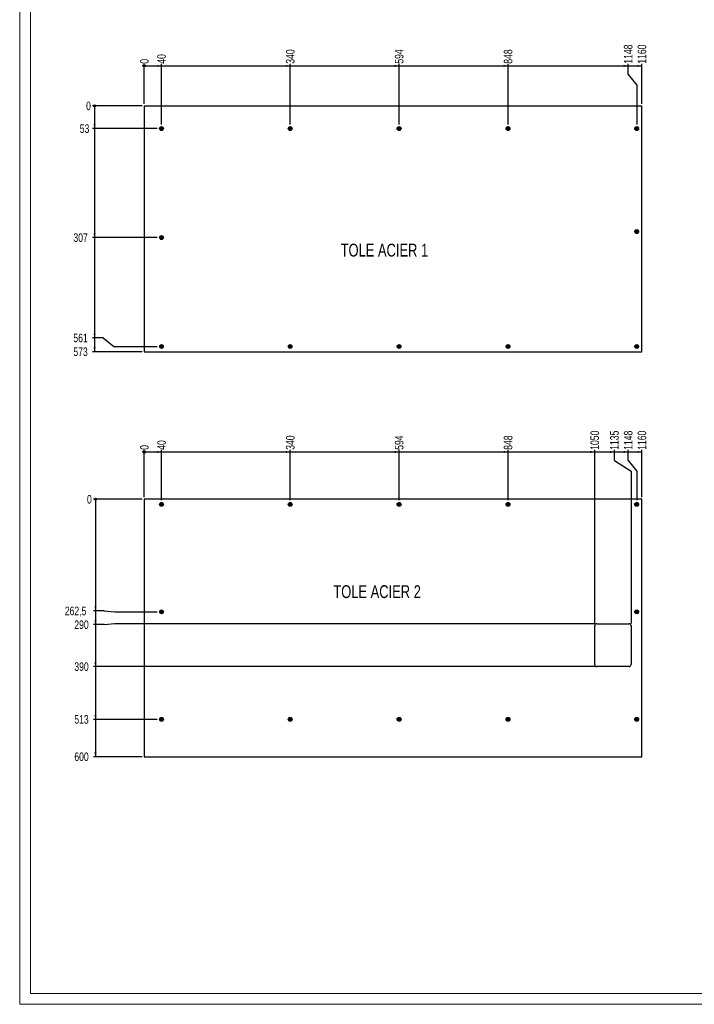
# Model space of a CAD drawing. Header units: millimetres. Extents: x 0 to 1189, y 0 to 841.
# Tile 1 of 9: x 0 to 315, y 0 to 459. Entities that reach past the tile are written whole.
import ezdxf

# ---------------------------------------------------------------- set-up
doc = ezdxf.new("R2010")
doc.units = ezdxf.units.MM
doc.linetypes.add('CENTERX2', pattern=[20.32, 12.7, -2.54, 2.54, -2.54])
for name, color, linetype in [('COTES', 1, 'Continuous'), ('NOTES', 6, 'Continuous'), ('TRAIT-MIXTES', 3, 'CENTERX2')]:
    doc.layers.add(name, color=color, linetype=linetype)
doc.layers.add('TRAIT-FORT', color=4, linetype='Continuous', lineweight=25)
doc.styles.add('SLDTEXTSTYLE0', font='TXT', dxfattribs={"width": 0.75})
doc.dimstyles.new('SLDDIMSTYLE0', dxfattribs={"dimtxt": 4, "dimasz": 0.333333, "dimexe": 0, "dimexo": 0.0625, "dimgap": 1, "dimtad": 0, "dimtih": 1, "dimtoh": 1, "dimdec": 0, "dimlfac": 5, "dimrnd": 1e-09, "dimdsep": 46, "dimtxsty": 'SLDTEXTSTYLE0', "dimblk1": 'ORIGIN', "dimblk2": 'ORIGIN', "dimsah": 1, "dimcen": 0.09, "dimadec": 0, "dimazin": 2, "dimtfac": 1, "dimtdec": 0, "dimtofl": 0, "dimtmove": 0, "dimatfit": 3, "dimldrblk": 'ORIGIN', "dimfxl": 1, "dimfrac": 2, "dimtolj": 1, "dimtzin": 12, "dimarcsym": 0})
doc.dimstyles.new('SLDDIMSTYLE1', dxfattribs={"dimtxt": 4, "dimasz": 2, "dimexe": 0, "dimexo": 0.0625, "dimgap": 1, "dimtad": 0, "dimtih": 1, "dimtoh": 1, "dimdec": 1, "dimlfac": 5, "dimrnd": 1e-09, "dimzin": 12, "dimdsep": 46, "dimtxsty": 'SLDTEXTSTYLE0', "dimsah": 1, "dimcen": 0.09, "dimadec": 0, "dimazin": 3, "dimtfac": 1, "dimtdec": 1, "dimtofl": 0, "dimtmove": 0, "dimatfit": 3, "dimfxl": 1, "dimfrac": 2, "dimtolj": 1, "dimtzin": 12, "dimarcsym": 0})

# ---------------------------------------------------------------- blocks, each defined once
blk = doc.blocks.new('_Origin')
at = {"color": 0, "linetype": 'ByBlock', "lineweight": -2}
blk.add_line((0, 0), (-1, 0), dxfattribs=at)
blk.add_circle((0, 0), 0.5, dxfattribs=at)
blk = doc.blocks.new('_D_56')
at = {"layer": 'COTES', "color": 1, "transparency": 16777216}
blk.add_line((58.12, 419.82), (58.12, 438.46), dxfattribs=at)
blk.add_blockref('_Origin', (58.12, 437.46), dxfattribs=at)
at = {"layer": 'COTES', "color": 1, "transparency": 16777216, "insert": (56.14, 438.46), "char_height": 4, "attachment_point": 1, "rotation": 90, "style": 'SLDTEXTSTYLE0'}
blk.add_mtext('0', dxfattribs=at)
blk = doc.blocks.new('_D_57')
at = {"layer": 'COTES', "color": 1, "transparency": 16777216}
for p, q in [((58.12, 437.46), (66.12, 437.46)), ((66.12, 410.2), (66.12, 438.46))]:
    blk.add_line(p, q, dxfattribs=at)
blk.add_solid([(66.12, 437.46), (64.12, 437.96), (64.12, 436.96)], dxfattribs=at)
at = {"layer": 'COTES', "color": 1, "transparency": 16777216, "insert": (64.14, 438.46), "char_height": 4, "attachment_point": 1, "rotation": 90, "style": 'SLDTEXTSTYLE0'}
blk.add_mtext('40', dxfattribs=at)
blk = doc.blocks.new('_D_58')
at = {"layer": 'COTES', "color": 1, "transparency": 16777216}
for p, q in [((66.12, 437.46), (126.12, 437.46)), ((126.12, 410.2), (126.12, 438.46))]:
    blk.add_line(p, q, dxfattribs=at)
blk.add_solid([(126.12, 437.46), (124.12, 437.96), (124.12, 436.96)], dxfattribs=at)
at = {"layer": 'COTES', "color": 1, "transparency": 16777216, "insert": (124.14, 438.46), "char_height": 4, "attachment_point": 1, "rotation": 90, "style": 'SLDTEXTSTYLE0'}
blk.add_mtext('340', dxfattribs=at)
blk = doc.blocks.new('_D_59')
at = {"layer": 'COTES', "color": 1, "transparency": 16777216}
for p, q in [((126.12, 437.46), (176.92, 437.46)), ((176.92, 410.2), (176.92, 438.46))]:
    blk.add_line(p, q, dxfattribs=at)
blk.add_solid([(176.92, 437.46), (174.92, 437.96), (174.92, 436.96)], dxfattribs=at)
at = {"layer": 'COTES', "color": 1, "transparency": 16777216, "insert": (174.94, 438.46), "char_height": 4, "attachment_point": 1, "rotation": 90, "style": 'SLDTEXTSTYLE0'}
blk.add_mtext('594', dxfattribs=at)
blk = doc.blocks.new('_D_60')
at = {"layer": 'COTES', "color": 1, "transparency": 16777216}
for p, q in [((176.92, 437.46), (227.72, 437.46)), ((227.72, 410.2), (227.72, 438.46))]:
    blk.add_line(p, q, dxfattribs=at)
blk.add_solid([(227.72, 437.46), (225.72, 437.96), (225.72, 436.96)], dxfattribs=at)
at = {"layer": 'COTES', "color": 1, "transparency": 16777216, "insert": (225.74, 438.46), "char_height": 4, "attachment_point": 1, "rotation": 90, "style": 'SLDTEXTSTYLE0'}
blk.add_mtext('848', dxfattribs=at)
blk = doc.blocks.new('_D_61')
at = {"layer": 'COTES', "color": 1, "transparency": 16777216}
for p, q in [((227.72, 437.46), (283.7, 437.46)), ((283.7, 433.46), (283.7, 438.46)), ((283.7, 433.46), (287.72, 428.46)), ((287.72, 428.46), (287.72, 410.2))]:
    blk.add_line(p, q, dxfattribs=at)
blk.add_solid([(283.7, 437.46), (281.7, 437.96), (281.7, 436.96)], dxfattribs=at)
at = {"layer": 'COTES', "color": 1, "transparency": 16777216, "insert": (281.72, 438.46), "char_height": 4, "attachment_point": 1, "rotation": 90, "style": 'SLDTEXTSTYLE0'}
blk.add_mtext('1148', dxfattribs=at)
blk = doc.blocks.new('_D_62')
at = {"layer": 'COTES', "color": 1, "transparency": 16777216}
for p, q in [((283.7, 437.46), (290.12, 437.46)), ((290.12, 419.82), (290.12, 438.46))]:
    blk.add_line(p, q, dxfattribs=at)
blk.add_solid([(290.12, 437.46), (288.12, 437.96), (288.12, 436.96)], dxfattribs=at)
at = {"layer": 'COTES', "color": 1, "transparency": 16777216, "insert": (288.14, 438.46), "char_height": 4, "attachment_point": 1, "rotation": 90, "style": 'SLDTEXTSTYLE0'}
blk.add_mtext('1160', dxfattribs=at)
blk = doc.blocks.new('_D_63')
at = {"layer": 'COTES', "color": 1, "transparency": 16777216}
blk.add_line((57.12, 418.82), (33.92, 418.82), dxfattribs=at)
blk.add_blockref('_Origin', (34.92, 418.82), dxfattribs=at)
at = {"layer": 'COTES', "color": 1, "transparency": 16777216, "insert": (30.97, 420.8), "char_height": 4, "attachment_point": 1, "style": 'SLDTEXTSTYLE0'}
blk.add_mtext('0', dxfattribs=at)
blk = doc.blocks.new('_D_64')
at = {"layer": 'COTES', "color": 1, "transparency": 16777216}
for p, q in [((34.92, 418.82), (34.92, 408.22)), ((64.14, 408.22), (33.92, 408.22))]:
    blk.add_line(p, q, dxfattribs=at)
blk.add_solid([(34.92, 408.22), (35.42, 410.22), (34.42, 410.22)], dxfattribs=at)
at = {"layer": 'COTES', "color": 1, "transparency": 16777216, "insert": (28.01, 410.2), "char_height": 4, "attachment_point": 1, "style": 'SLDTEXTSTYLE0'}
blk.add_mtext('53', dxfattribs=at)
blk = doc.blocks.new('_D_65')
at = {"layer": 'COTES', "color": 1, "transparency": 16777216}
for p, q in [((34.92, 408.22), (34.92, 357.42)), ((64.14, 357.42), (33.92, 357.42))]:
    blk.add_line(p, q, dxfattribs=at)
blk.add_solid([(34.92, 357.42), (35.42, 359.42), (34.42, 359.42)], dxfattribs=at)
at = {"layer": 'COTES', "color": 1, "transparency": 16777216, "insert": (25.05, 359.4), "char_height": 4, "attachment_point": 1, "style": 'SLDTEXTSTYLE0'}
blk.add_mtext('307', dxfattribs=at)
blk = doc.blocks.new('_D_66')
at = {"layer": 'COTES', "color": 1, "transparency": 16777216}
for p, q in [((34.92, 357.42), (34.92, 310.63)), ((38.92, 310.63), (33.92, 310.63)), ((38.92, 310.63), (43.92, 306.62)), ((43.92, 306.62), (64.14, 306.62))]:
    blk.add_line(p, q, dxfattribs=at)
blk.add_solid([(34.92, 310.63), (35.42, 312.63), (34.42, 312.63)], dxfattribs=at)
at = {"layer": 'COTES', "color": 1, "transparency": 16777216, "insert": (25.05, 312.62), "char_height": 4, "attachment_point": 1, "style": 'SLDTEXTSTYLE0'}
blk.add_mtext('561', dxfattribs=at)
blk = doc.blocks.new('_D_67')
at = {"layer": 'COTES', "color": 1, "transparency": 16777216}
for p, q in [((34.92, 310.63), (34.92, 304.22)), ((57.12, 304.22), (33.92, 304.22))]:
    blk.add_line(p, q, dxfattribs=at)
blk.add_solid([(34.92, 304.22), (35.42, 306.22), (34.42, 306.22)], dxfattribs=at)
at = {"layer": 'COTES', "color": 1, "transparency": 16777216, "insert": (25.05, 306.2), "char_height": 4, "attachment_point": 1, "style": 'SLDTEXTSTYLE0'}
blk.add_mtext('573', dxfattribs=at)
blk = doc.blocks.new('SW_CENTERMARKSYMBOL_80')
at = {"layer": 'TRAIT-MIXTES', "color": 0}
for p, q in [((-0.5, 0), (-0.98, 0)), ((0, 0), (-0.5, 0)), ((0, 0.5), (0, 0.98)), ((0, 0), (0, 0.5)), ((0, 0), (0, -0.5)), ((0, 0), (0.5, 0)), ((0.5, 0), (0.98, 0)), ((0, -0.5), (0, -0.98))]:
    blk.add_line(p, q, dxfattribs=at)
blk = doc.blocks.new('SW_CENTERMARKSYMBOL_81')
at = {"layer": 'TRAIT-MIXTES', "color": 0}
for p, q in [((-0.5, 0), (-0.98, 0)), ((0, 0), (-0.5, 0)), ((0, 0.5), (0, 0.98)), ((0, 0), (0, 0.5)), ((0, 0), (0, -0.5)), ((0, 0), (0.5, 0)), ((0.5, 0), (0.98, 0)), ((0, -0.5), (0, -0.98))]:
    blk.add_line(p, q, dxfattribs=at)
blk = doc.blocks.new('SW_CENTERMARKSYMBOL_82')
at = {"layer": 'TRAIT-MIXTES', "color": 0}
for p, q in [((-0.5, 0), (-0.98, 0)), ((0, 0), (-0.5, 0)), ((0, 0.5), (0, 0.98)), ((0, 0), (0, 0.5)), ((0, 0), (0, -0.5)), ((0, 0), (0.5, 0)), ((0.5, 0), (0.98, 0)), ((0, -0.5), (0, -0.98))]:
    blk.add_line(p, q, dxfattribs=at)
blk = doc.blocks.new('SW_CENTERMARKSYMBOL_83')
at = {"layer": 'TRAIT-MIXTES', "color": 0}
for p, q in [((-0.5, 0), (-0.98, 0)), ((0, 0), (-0.5, 0)), ((0, 0.5), (0, 0.98)), ((0, 0), (0, 0.5)), ((0, 0), (0, -0.5)), ((0, 0), (0.5, 0)), ((0.5, 0), (0.98, 0)), ((0, -0.5), (0, -0.98))]:
    blk.add_line(p, q, dxfattribs=at)
blk = doc.blocks.new('SW_CENTERMARKSYMBOL_84')
at = {"layer": 'TRAIT-MIXTES', "color": 0}
for p, q in [((-0.5, 0), (-0.98, 0)), ((0, 0), (-0.5, 0)), ((0, 0.5), (0, 0.98)), ((0, 0), (0, 0.5)), ((0, 0), (0, -0.5)), ((0, 0), (0.5, 0)), ((0.5, 0), (0.98, 0)), ((0, -0.5), (0, -0.98))]:
    blk.add_line(p, q, dxfattribs=at)
blk = doc.blocks.new('SW_CENTERMARKSYMBOL_85')
at = {"layer": 'TRAIT-MIXTES', "color": 0}
for p, q in [((-0.5, 0), (-0.98, 0)), ((0, 0), (-0.5, 0)), ((0, 0.5), (0, 0.98)), ((0, 0), (0, 0.5)), ((0, 0), (0, -0.5)), ((0, 0), (0.5, 0)), ((0.5, 0), (0.98, 0)), ((0, -0.5), (0, -0.98))]:
    blk.add_line(p, q, dxfattribs=at)
blk = doc.blocks.new('SW_CENTERMARKSYMBOL_86')
at = {"layer": 'TRAIT-MIXTES', "color": 0}
for p, q in [((-0.5, 0), (-0.98, 0)), ((0, 0), (-0.5, 0)), ((0, 0.5), (0, 0.98)), ((0, 0), (0, 0.5)), ((0, 0), (0, -0.5)), ((0, 0), (0.5, 0)), ((0.5, 0), (0.98, 0)), ((0, -0.5), (0, -0.98))]:
    blk.add_line(p, q, dxfattribs=at)
blk = doc.blocks.new('SW_CENTERMARKSYMBOL_87')
at = {"layer": 'TRAIT-MIXTES', "color": 0}
for p, q in [((-0.5, 0), (-0.98, 0)), ((0, 0), (-0.5, 0)), ((0, 0.5), (0, 0.98)), ((0, 0), (0, 0.5)), ((0, 0), (0, -0.5)), ((0, 0), (0.5, 0)), ((0.5, 0), (0.98, 0)), ((0, -0.5), (0, -0.98))]:
    blk.add_line(p, q, dxfattribs=at)
blk = doc.blocks.new('SW_CENTERMARKSYMBOL_88')
at = {"layer": 'TRAIT-MIXTES', "color": 0}
for p, q in [((-0.5, 0), (-0.98, 0)), ((0, 0), (-0.5, 0)), ((0, 0.5), (0, 0.98)), ((0, 0), (0, 0.5)), ((0, 0), (0, -0.5)), ((0, 0), (0.5, 0)), ((0.5, 0), (0.98, 0)), ((0, -0.5), (0, -0.98))]:
    blk.add_line(p, q, dxfattribs=at)
blk = doc.blocks.new('SW_CENTERMARKSYMBOL_89')
at = {"layer": 'TRAIT-MIXTES', "color": 0}
for p, q in [((-0.5, 0), (-0.98, 0)), ((0, 0), (-0.5, 0)), ((0, 0.5), (0, 0.98)), ((0, 0), (0, 0.5)), ((0, 0), (0, -0.5)), ((0, 0), (0.5, 0)), ((0.5, 0), (0.98, 0)), ((0, -0.5), (0, -0.98))]:
    blk.add_line(p, q, dxfattribs=at)
blk = doc.blocks.new('SW_CENTERMARKSYMBOL_90')
at = {"layer": 'TRAIT-MIXTES', "color": 0}
for p, q in [((-0.5, 0), (-0.98, 0)), ((0, 0), (-0.5, 0)), ((0, 0.5), (0, 0.98)), ((0, 0), (0, 0.5)), ((0, 0), (0, -0.5)), ((0, 0), (0.5, 0)), ((0.5, 0), (0.98, 0)), ((0, -0.5), (0, -0.98))]:
    blk.add_line(p, q, dxfattribs=at)
blk = doc.blocks.new('SW_CENTERMARKSYMBOL_91')
at = {"layer": 'TRAIT-MIXTES', "color": 0}
for p, q in [((-0.5, 0), (-0.98, 0)), ((0, 0), (-0.5, 0)), ((0, 0.5), (0, 0.98)), ((0, 0), (0, 0.5)), ((0, 0), (0, -0.5)), ((0, 0), (0.5, 0)), ((0.5, 0), (0.98, 0)), ((0, -0.5), (0, -0.98))]:
    blk.add_line(p, q, dxfattribs=at)
blk = doc.blocks.new('_D_68')
at = {"layer": 'COTES', "color": 1, "transparency": 16777216}
blk.add_line((58.12, 236.45), (58.12, 258.49), dxfattribs=at)
blk.add_blockref('_Origin', (58.12, 257.49), dxfattribs=at)
at = {"layer": 'COTES', "color": 1, "transparency": 16777216, "insert": (56.14, 258.49), "char_height": 4, "attachment_point": 1, "rotation": 90, "style": 'SLDTEXTSTYLE0'}
blk.add_mtext('0', dxfattribs=at)
blk = doc.blocks.new('_D_69')
at = {"layer": 'COTES', "color": 1, "transparency": 16777216}
for p, q in [((58.12, 257.49), (66.12, 257.49)), ((66.12, 235.03), (66.12, 258.49))]:
    blk.add_line(p, q, dxfattribs=at)
blk.add_solid([(66.12, 257.49), (64.12, 257.99), (64.12, 256.99)], dxfattribs=at)
at = {"layer": 'COTES', "color": 1, "transparency": 16777216, "insert": (64.14, 258.49), "char_height": 4, "attachment_point": 1, "rotation": 90, "style": 'SLDTEXTSTYLE0'}
blk.add_mtext('40', dxfattribs=at)
blk = doc.blocks.new('_D_70')
at = {"layer": 'COTES', "color": 1, "transparency": 16777216}
for p, q in [((66.12, 257.49), (126.12, 257.49)), ((126.12, 235.03), (126.12, 258.49))]:
    blk.add_line(p, q, dxfattribs=at)
blk.add_solid([(126.12, 257.49), (124.12, 257.99), (124.12, 256.99)], dxfattribs=at)
at = {"layer": 'COTES', "color": 1, "transparency": 16777216, "insert": (124.14, 258.49), "char_height": 4, "attachment_point": 1, "rotation": 90, "style": 'SLDTEXTSTYLE0'}
blk.add_mtext('340', dxfattribs=at)
blk = doc.blocks.new('_D_71')
at = {"layer": 'COTES', "color": 1, "transparency": 16777216}
for p, q in [((126.12, 257.49), (176.92, 257.49)), ((176.92, 235.03), (176.92, 258.49))]:
    blk.add_line(p, q, dxfattribs=at)
blk.add_solid([(176.92, 257.49), (174.92, 257.99), (174.92, 256.99)], dxfattribs=at)
at = {"layer": 'COTES', "color": 1, "transparency": 16777216, "insert": (174.94, 258.49), "char_height": 4, "attachment_point": 1, "rotation": 90, "style": 'SLDTEXTSTYLE0'}
blk.add_mtext('594', dxfattribs=at)
blk = doc.blocks.new('_D_72')
at = {"layer": 'COTES', "color": 1, "transparency": 16777216}
for p, q in [((176.92, 257.49), (227.72, 257.49)), ((227.72, 235.03), (227.72, 258.49))]:
    blk.add_line(p, q, dxfattribs=at)
blk.add_solid([(227.72, 257.49), (225.72, 257.99), (225.72, 256.99)], dxfattribs=at)
at = {"layer": 'COTES', "color": 1, "transparency": 16777216, "insert": (225.74, 258.49), "char_height": 4, "attachment_point": 1, "rotation": 90, "style": 'SLDTEXTSTYLE0'}
blk.add_mtext('848', dxfattribs=at)
blk = doc.blocks.new('_D_73')
at = {"layer": 'COTES', "color": 1, "transparency": 16777216}
for p, q in [((227.72, 257.49), (268.12, 257.49)), ((268.12, 177.45), (268.12, 258.49))]:
    blk.add_line(p, q, dxfattribs=at)
blk.add_solid([(268.12, 257.49), (266.12, 257.99), (266.12, 256.99)], dxfattribs=at)
at = {"layer": 'COTES', "color": 1, "transparency": 16777216, "insert": (266.14, 258.49), "char_height": 4, "attachment_point": 1, "rotation": 90, "style": 'SLDTEXTSTYLE0'}
blk.add_mtext('1050', dxfattribs=at)
blk = doc.blocks.new('_D_74')
at = {"layer": 'COTES', "color": 1, "transparency": 16777216}
for p, q in [((268.12, 257.49), (277.29, 257.49)), ((277.29, 253.49), (277.29, 258.49)), ((277.29, 253.49), (285.12, 248.49)), ((285.12, 248.49), (285.12, 177.45))]:
    blk.add_line(p, q, dxfattribs=at)
blk.add_solid([(277.29, 257.49), (275.29, 257.99), (275.29, 256.99)], dxfattribs=at)
at = {"layer": 'COTES', "color": 1, "transparency": 16777216, "insert": (275.31, 258.49), "char_height": 4, "attachment_point": 1, "rotation": 90, "style": 'SLDTEXTSTYLE0'}
blk.add_mtext('1135', dxfattribs=at)
blk = doc.blocks.new('_D_75')
at = {"layer": 'COTES', "color": 1, "transparency": 16777216}
for p, q in [((277.29, 257.49), (283.7, 257.49)), ((283.7, 253.49), (283.7, 258.49)), ((283.7, 253.49), (287.72, 248.49)), ((287.72, 248.49), (287.72, 235.03))]:
    blk.add_line(p, q, dxfattribs=at)
blk.add_solid([(283.7, 257.49), (281.7, 257.99), (281.7, 256.99)], dxfattribs=at)
at = {"layer": 'COTES', "color": 1, "transparency": 16777216, "insert": (281.72, 258.49), "char_height": 4, "attachment_point": 1, "rotation": 90, "style": 'SLDTEXTSTYLE0'}
blk.add_mtext('1148', dxfattribs=at)
blk = doc.blocks.new('_D_76')
at = {"layer": 'COTES', "color": 1, "transparency": 16777216}
for p, q in [((283.7, 257.49), (290.12, 257.49)), ((290.12, 236.45), (290.12, 258.49))]:
    blk.add_line(p, q, dxfattribs=at)
blk.add_solid([(290.12, 257.49), (288.12, 257.99), (288.12, 256.99)], dxfattribs=at)
at = {"layer": 'COTES', "color": 1, "transparency": 16777216, "insert": (288.14, 258.49), "char_height": 4, "attachment_point": 1, "rotation": 90, "style": 'SLDTEXTSTYLE0'}
blk.add_mtext('1160', dxfattribs=at)
blk = doc.blocks.new('_D_77')
at = {"layer": 'COTES', "color": 1, "transparency": 16777216}
blk.add_line((57.12, 235.45), (34.35, 235.45), dxfattribs=at)
blk.add_blockref('_Origin', (35.35, 235.45), dxfattribs=at)
at = {"layer": 'COTES', "color": 1, "transparency": 16777216, "insert": (31.39, 237.43), "char_height": 4, "attachment_point": 1, "style": 'SLDTEXTSTYLE0'}
blk.add_mtext('0', dxfattribs=at)
blk = doc.blocks.new('_D_78')
at = {"layer": 'COTES', "color": 1, "transparency": 16777216}
for p, q in [((35.35, 235.45), (35.35, 183.41)), ((39.35, 183.41), (34.35, 183.41)), ((39.35, 183.41), (44.35, 182.95)), ((44.35, 182.95), (64.14, 182.95))]:
    blk.add_line(p, q, dxfattribs=at)
blk.add_solid([(35.35, 183.41), (35.85, 185.41), (34.85, 185.41)], dxfattribs=at)
at = {"layer": 'COTES', "color": 1, "transparency": 16777216, "insert": (21.05, 185.39), "char_height": 4, "attachment_point": 1, "style": 'SLDTEXTSTYLE0'}
blk.add_mtext('262,5', dxfattribs=at)
blk = doc.blocks.new('_D_79')
at = {"layer": 'COTES', "color": 1, "transparency": 16777216}
for p, q in [((35.35, 183.41), (35.35, 176.99)), ((39.35, 176.99), (34.35, 176.99)), ((39.35, 176.99), (44.35, 177.45)), ((44.35, 177.45), (268.12, 177.45))]:
    blk.add_line(p, q, dxfattribs=at)
blk.add_solid([(35.35, 176.99), (35.85, 178.99), (34.85, 178.99)], dxfattribs=at)
at = {"layer": 'COTES', "color": 1, "transparency": 16777216, "insert": (25.48, 178.97), "char_height": 4, "attachment_point": 1, "style": 'SLDTEXTSTYLE0'}
blk.add_mtext('290', dxfattribs=at)
blk = doc.blocks.new('_D_80')
at = {"layer": 'COTES', "color": 1, "transparency": 16777216}
for p, q in [((35.35, 176.99), (35.35, 157.45)), ((268.12, 157.45), (34.35, 157.45))]:
    blk.add_line(p, q, dxfattribs=at)
blk.add_solid([(35.35, 157.45), (35.85, 159.45), (34.85, 159.45)], dxfattribs=at)
at = {"layer": 'COTES', "color": 1, "transparency": 16777216, "insert": (25.48, 159.43), "char_height": 4, "attachment_point": 1, "style": 'SLDTEXTSTYLE0'}
blk.add_mtext('390', dxfattribs=at)
blk = doc.blocks.new('_D_81')
at = {"layer": 'COTES', "color": 1, "transparency": 16777216}
for p, q in [((35.35, 157.45), (35.35, 132.85)), ((64.14, 132.85), (34.35, 132.85))]:
    blk.add_line(p, q, dxfattribs=at)
blk.add_solid([(35.35, 132.85), (35.85, 134.85), (34.85, 134.85)], dxfattribs=at)
at = {"layer": 'COTES', "color": 1, "transparency": 16777216, "insert": (25.48, 134.83), "char_height": 4, "attachment_point": 1, "style": 'SLDTEXTSTYLE0'}
blk.add_mtext('513', dxfattribs=at)
blk = doc.blocks.new('_D_82')
at = {"layer": 'COTES', "color": 1, "transparency": 16777216}
for p, q in [((35.35, 132.85), (35.35, 115.45)), ((57.12, 115.45), (34.35, 115.45))]:
    blk.add_line(p, q, dxfattribs=at)
blk.add_solid([(35.35, 115.45), (35.85, 117.45), (34.85, 117.45)], dxfattribs=at)
at = {"layer": 'COTES', "color": 1, "transparency": 16777216, "insert": (25.48, 117.43), "char_height": 4, "attachment_point": 1, "style": 'SLDTEXTSTYLE0'}
blk.add_mtext('600', dxfattribs=at)
blk = doc.blocks.new('SW_CENTERMARKSYMBOL_92')
at = {"layer": 'TRAIT-MIXTES', "color": 0}
for p, q in [((-0.5, 0), (-0.98, 0)), ((0, 0), (-0.5, 0)), ((0, 0.5), (0, 0.98)), ((0, 0), (0, 0.5)), ((0, 0), (0, -0.5)), ((0, 0), (0.5, 0)), ((0.5, 0), (0.98, 0)), ((0, -0.5), (0, -0.98))]:
    blk.add_line(p, q, dxfattribs=at)
blk = doc.blocks.new('SW_CENTERMARKSYMBOL_93')
at = {"layer": 'TRAIT-MIXTES', "color": 0}
for p, q in [((-0.5, 0), (-0.98, 0)), ((0, 0), (-0.5, 0)), ((0, 0.5), (0, 0.98)), ((0, 0), (0, 0.5)), ((0, 0), (0, -0.5)), ((0, 0), (0.5, 0)), ((0.5, 0), (0.98, 0)), ((0, -0.5), (0, -0.98))]:
    blk.add_line(p, q, dxfattribs=at)
blk = doc.blocks.new('SW_CENTERMARKSYMBOL_94')
at = {"layer": 'TRAIT-MIXTES', "color": 0}
for p, q in [((-0.5, 0), (-0.98, 0)), ((0, 0), (-0.5, 0)), ((0, 0.5), (0, 0.98)), ((0, 0), (0, 0.5)), ((0, 0), (0, -0.5)), ((0, 0), (0.5, 0)), ((0.5, 0), (0.98, 0)), ((0, -0.5), (0, -0.98))]:
    blk.add_line(p, q, dxfattribs=at)
blk = doc.blocks.new('SW_CENTERMARKSYMBOL_95')
at = {"layer": 'TRAIT-MIXTES', "color": 0}
for p, q in [((-0.5, 0), (-0.98, 0)), ((0, 0), (-0.5, 0)), ((0, 0.5), (0, 0.98)), ((0, 0), (0, 0.5)), ((0, 0), (0, -0.5)), ((0, 0), (0.5, 0)), ((0.5, 0), (0.98, 0)), ((0, -0.5), (0, -0.98))]:
    blk.add_line(p, q, dxfattribs=at)
blk = doc.blocks.new('SW_CENTERMARKSYMBOL_96')
at = {"layer": 'TRAIT-MIXTES', "color": 0}
for p, q in [((-0.5, 0), (-0.98, 0)), ((0, 0), (-0.5, 0)), ((0, 0.5), (0, 0.98)), ((0, 0), (0, 0.5)), ((0, 0), (0, -0.5)), ((0, 0), (0.5, 0)), ((0.5, 0), (0.98, 0)), ((0, -0.5), (0, -0.98))]:
    blk.add_line(p, q, dxfattribs=at)
blk = doc.blocks.new('SW_CENTERMARKSYMBOL_97')
at = {"layer": 'TRAIT-MIXTES', "color": 0}
for p, q in [((-0.5, 0), (-0.98, 0)), ((0, 0), (-0.5, 0)), ((0, 0.5), (0, 0.98)), ((0, 0), (0, 0.5)), ((0, 0), (0, -0.5)), ((0, 0), (0.5, 0)), ((0.5, 0), (0.98, 0)), ((0, -0.5), (0, -0.98))]:
    blk.add_line(p, q, dxfattribs=at)
blk = doc.blocks.new('SW_CENTERMARKSYMBOL_98')
at = {"layer": 'TRAIT-MIXTES', "color": 0}
for p, q in [((-0.5, 0), (-0.98, 0)), ((0, 0), (-0.5, 0)), ((0, 0.5), (0, 0.98)), ((0, 0), (0, 0.5)), ((0, 0), (0, -0.5)), ((0, 0), (0.5, 0)), ((0.5, 0), (0.98, 0)), ((0, -0.5), (0, -0.98))]:
    blk.add_line(p, q, dxfattribs=at)
blk = doc.blocks.new('SW_CENTERMARKSYMBOL_99')
at = {"layer": 'TRAIT-MIXTES', "color": 0}
for p, q in [((-0.5, 0), (-0.98, 0)), ((0, 0), (-0.5, 0)), ((0, 0.5), (0, 0.98)), ((0, 0), (0, 0.5)), ((0, 0), (0, -0.5)), ((0, 0), (0.5, 0)), ((0.5, 0), (0.98, 0)), ((0, -0.5), (0, -0.98))]:
    blk.add_line(p, q, dxfattribs=at)
blk = doc.blocks.new('SW_CENTERMARKSYMBOL_100')
at = {"layer": 'TRAIT-MIXTES', "color": 0}
for p, q in [((-0.5, 0), (-0.98, 0)), ((0, 0), (-0.5, 0)), ((0, 0.5), (0, 0.98)), ((0, 0), (0, 0.5)), ((0, 0), (0, -0.5)), ((0, 0), (0.5, 0)), ((0.5, 0), (0.98, 0)), ((0, -0.5), (0, -0.98))]:
    blk.add_line(p, q, dxfattribs=at)
blk = doc.blocks.new('SW_CENTERMARKSYMBOL_101')
at = {"layer": 'TRAIT-MIXTES', "color": 0}
for p, q in [((-0.5, 0), (-0.98, 0)), ((0, 0), (-0.5, 0)), ((0, 0.5), (0, 0.98)), ((0, 0), (0, 0.5)), ((0, 0), (0, -0.5)), ((0, 0), (0.5, 0)), ((0.5, 0), (0.98, 0)), ((0, -0.5), (0, -0.98))]:
    blk.add_line(p, q, dxfattribs=at)
blk = doc.blocks.new('SW_CENTERMARKSYMBOL_102')
at = {"layer": 'TRAIT-MIXTES', "color": 0}
for p, q in [((-0.5, 0), (-0.98, 0)), ((0, 0), (-0.5, 0)), ((0, 0.5), (0, 0.98)), ((0, 0), (0, 0.5)), ((0, 0), (0, -0.5)), ((0, 0), (0.5, 0)), ((0.5, 0), (0.98, 0)), ((0, -0.5), (0, -0.98))]:
    blk.add_line(p, q, dxfattribs=at)
blk = doc.blocks.new('SW_CENTERMARKSYMBOL_103')
at = {"layer": 'TRAIT-MIXTES', "color": 0}
for p, q in [((-0.5, 0), (-0.98, 0)), ((0, 0), (-0.5, 0)), ((0, 0.5), (0, 0.98)), ((0, 0), (0, 0.5)), ((0, 0), (0, -0.5)), ((0, 0), (0.5, 0)), ((0.5, 0), (0.98, 0)), ((0, -0.5), (0, -0.98))]:
    blk.add_line(p, q, dxfattribs=at)

msp = doc.modelspace()

# ---------------------------------------------------------------- linework, layer by layer
at = {"color": 7, "linetype": 'Continuous', "lineweight": 18}
for p, q in [((0, 841.02216), (0, 0.02216)), ((5, 836.02216), (5, 5.02216)), ((5, 589), (5, 5)), ((1183.96074, 5.02216), (5, 5.02216)), ((836, 5), (5, 5)), ((1188.94057, 0.02216), (0, 0.02216))]:
    msp.add_line(p, q, dxfattribs=at)
at = {"layer": 'TRAIT-FORT', "color": 4, "linetype": 'Continuous', "lineweight": 25}
for p, q in [((58.11681, 418.82079), (58.11681, 304.22099)), ((58.11681, 418.82079), (290.11661, 418.82079)), ((290.11661, 304.22099), (290.11661, 418.82079)), ((58.11681, 304.22099), (290.11661, 304.22099)), ((58.11681, 235.44854), (58.11681, 115.44854)), ((290.11661, 235.44854), (58.11681, 235.44854)), ((290.11661, 115.44854), (290.11661, 235.44854)), ((268.11681, 158.44854), (268.11681, 176.44854)), ((269.11681, 177.44854), (284.11681, 177.44854)), ((285.11681, 176.44854), (285.11681, 158.44854)), ((284.11681, 157.44854), (269.11681, 157.44854)), ((58.11681, 115.44854), (290.11661, 115.44854))]:
    msp.add_line(p, q, dxfattribs=at)
for centre, radius in [((66.11681, 408.22079), 0.896), ((66.11681, 408.22079), 0.48), ((126.11681, 408.22079), 0.896), ((126.11681, 408.22079), 0.48), ((176.91681, 408.22079), 0.896), ((176.91681, 408.22079), 0.48), ((227.71681, 408.22079), 0.896), ((227.71681, 408.22079), 0.48), ((287.71681, 408.22079), 0.896), ((287.71681, 408.22079), 0.48), ((66.11681, 357.42079), 0.896), ((287.71681, 360.22079), 0.896), ((287.71681, 360.22079), 0.48), ((66.11681, 357.42079), 0.48), ((66.11681, 306.62079), 0.896), ((126.11681, 306.62079), 0.896), ((176.91681, 306.62079), 0.896), ((227.71681, 306.62079), 0.896), ((287.71681, 306.62079), 0.896), ((66.11681, 306.62079), 0.48), ((126.11681, 306.62079), 0.48), ((176.91681, 306.62079), 0.48), ((227.71681, 306.62079), 0.48), ((287.71681, 306.62079), 0.48), ((66.11681, 233.04854), 0.896), ((66.11681, 233.04854), 0.48), ((126.11681, 233.04854), 0.896), ((126.11681, 233.04854), 0.48), ((176.91681, 233.04854), 0.896), ((176.91681, 233.04854), 0.48), ((227.71681, 233.04854), 0.896), ((227.71681, 233.04854), 0.48), ((287.71681, 233.04854), 0.896), ((287.71681, 233.04854), 0.48), ((66.11681, 182.94854), 0.896), ((287.71681, 182.94854), 0.896), ((66.11681, 182.94854), 0.48), ((287.71681, 182.94854), 0.48), ((66.11681, 132.84854), 0.896), ((66.11681, 132.84854), 0.48), ((126.11681, 132.84854), 0.896), ((126.11681, 132.84854), 0.48), ((176.91681, 132.84854), 0.896), ((176.91681, 132.84854), 0.48), ((227.71681, 132.84854), 0.896), ((227.71681, 132.84854), 0.48), ((287.71681, 132.84854), 0.896), ((287.71681, 132.84854), 0.48)]:
    msp.add_circle(centre, radius, dxfattribs=at)
for centre, start, end in [((269.11681, 176.44854), 90, 180), ((284.11681, 176.44854), 0, 90), ((269.11681, 158.44854), 180, 270), ((284.11681, 158.44854), 270, 0)]:
    msp.add_arc(centre, 1, start, end, dxfattribs=at)

# ---------------------------------------------------------------- block references
at = {"layer": 'TRAIT-MIXTES', "color": 3}
for name, p in [('SW_CENTERMARKSYMBOL_91', (66.11681, 408.22079)), ('SW_CENTERMARKSYMBOL_84', (126.11681, 408.22079)), ('SW_CENTERMARKSYMBOL_87', (176.91681, 408.22079)), ('SW_CENTERMARKSYMBOL_81', (227.71681, 408.22079)), ('SW_CENTERMARKSYMBOL_86', (287.71681, 408.22079)), ('SW_CENTERMARKSYMBOL_90', (66.11681, 357.42079)), ('SW_CENTERMARKSYMBOL_80', (287.71681, 360.22079)), ('SW_CENTERMARKSYMBOL_89', (66.11681, 306.62079)), ('SW_CENTERMARKSYMBOL_83', (126.11681, 306.62079)), ('SW_CENTERMARKSYMBOL_88', (176.91681, 306.62079)), ('SW_CENTERMARKSYMBOL_82', (227.71681, 306.62079)), ('SW_CENTERMARKSYMBOL_85', (287.71681, 306.62079)), ('SW_CENTERMARKSYMBOL_103', (66.11681, 233.04854)), ('SW_CENTERMARKSYMBOL_96', (126.11681, 233.04854)), ('SW_CENTERMARKSYMBOL_98', (176.91681, 233.04854)), ('SW_CENTERMARKSYMBOL_93', (227.71681, 233.04854)), ('SW_CENTERMARKSYMBOL_97', (287.71681, 233.04854)), ('SW_CENTERMARKSYMBOL_102', (66.11681, 182.94854)), ('SW_CENTERMARKSYMBOL_92', (287.71681, 182.94854)), ('SW_CENTERMARKSYMBOL_101', (66.11681, 132.84854)), ('SW_CENTERMARKSYMBOL_95', (126.11681, 132.84854)), ('SW_CENTERMARKSYMBOL_99', (176.91681, 132.84854)), ('SW_CENTERMARKSYMBOL_94', (227.71681, 132.84854)), ('SW_CENTERMARKSYMBOL_100', (287.71681, 132.84854))]:
    msp.add_blockref(name, p, dxfattribs=at)

# ---------------------------------------------------------------- texts
at = {"layer": 'NOTES', "color": 211, "char_height": 6, "attachment_point": 1, "style": 'SLDTEXTSTYLE0'}
for s, insert in [('TOLE ACIER 1', (149.66185, 354.56331)), ('TOLE ACIER 2', (146.2524, 195.37922))]:
    msp.add_mtext(s, dxfattribs=dict(at, insert=insert))

# ---------------------------------------------------------------- dimensions: what is measured, and where the dimension line sits
at = {"layer": 'COTES', "color": 1}
for feature_location, offset, dtype, origin, dimstyle, picture, middle in [((287.71681, 409.20079), (-4.0137, 29.25453), 1, (58.11681, 418.82079), 'SLDDIMSTYLE1', '_D_61', (283.70311, 444.36643)), ((290.11661, 418.82079), (0, 19.63453), 1, (58.11681, 418.82079), 'SLDDIMSTYLE1', '_D_62', (290.11661, 444.36643)), ((126.11681, 409.20079), (0, 29.25453), 1, (58.11681, 418.82079), 'SLDDIMSTYLE1', '_D_58', (126.11681, 442.88866)), ((176.91681, 409.20079), (0, 29.25453), 1, (58.11681, 418.82079), 'SLDDIMSTYLE1', '_D_59', (176.91681, 442.88866)), ((227.71681, 409.20079), (0, 29.25453), 1, (58.11681, 418.82079), 'SLDDIMSTYLE1', '_D_60', (227.71681, 442.88866)), ((58.1168053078, 418.8207949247), (0, 19.6345278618), 1, (58.1168053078, 418.8207949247), 'SLDDIMSTYLE0', '_D_56', (58.1168053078, 439.9331005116)), ((66.11681, 409.20079), (0, 29.25453), 1, (58.11681, 418.82079), 'SLDDIMSTYLE1', '_D_57', (66.11681, 441.41088)), ((65.13681, 357.42079), (-31.21569, 0), 0, (58.11681, 418.82079), 'SLDDIMSTYLE1', '_D_65', (29.48778, 357.42079)), ((65.13681, 306.62079), (-31.21569, 4.0137), 0, (58.11681, 418.82079), 'SLDDIMSTYLE1', '_D_66', (29.48778, 310.63449)), ((58.11681, 304.22099), (-24.19569, 0), 0, (58.11681, 418.82079), 'SLDDIMSTYLE1', '_D_67', (29.48778, 304.22099)), ((65.13681, 408.22079), (-31.21569, 0), 0, (58.11681, 418.82079), 'SLDDIMSTYLE1', '_D_64', (30.96556, 408.22079)), ((58.1168053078, 418.8207949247), (-24.1956916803, 0), 0, (58.1168053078, 418.8207949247), 'SLDDIMSTYLE0', '_D_63', (32.4433359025, 418.8207949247)), ((268.11681, 176.44854), (0, 82.04038), 1, (58.11681, 235.44854), 'SLDDIMSTYLE1', '_D_73', (268.11681, 264.40003)), ((285.11681, 176.44854), (-7.8272, 82.04038), 1, (58.11681, 235.44854), 'SLDDIMSTYLE1', '_D_74', (277.28961, 264.40003)), ((287.71681, 234.02854), (-4.0137, 24.46038), 1, (58.11681, 235.44854), 'SLDDIMSTYLE1', '_D_75', (283.70311, 264.40003)), ((290.11661, 235.44854), (0, 23.04038), 1, (58.11681, 235.44854), 'SLDDIMSTYLE1', '_D_76', (290.11661, 264.40003)), ((126.11681, 234.02854), (0, 24.46038), 1, (58.11681, 235.44854), 'SLDDIMSTYLE1', '_D_70', (126.11681, 262.92226)), ((176.91681, 234.02854), (0, 24.46038), 1, (58.11681, 235.44854), 'SLDDIMSTYLE1', '_D_71', (176.91681, 262.92226)), ((227.71681, 234.02854), (0, 24.46038), 1, (58.11681, 235.44854), 'SLDDIMSTYLE1', '_D_72', (227.71681, 262.92226)), ((66.11681, 234.02854), (0, 24.46038), 1, (58.11681, 235.44854), 'SLDDIMSTYLE1', '_D_69', (66.11681, 261.44448)), ((58.1168053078, 235.4485396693), (0, 23.0403837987), 1, (58.1168053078, 235.4485396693), 'SLDDIMSTYLE0', '_D_68', (58.1168053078, 259.9667011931)), ((65.13681, 182.94854), (-30.7878, 0.45675), 0, (58.11681, 235.44854), 'SLDDIMSTYLE1', '_D_78', (27.699, 183.40529)), ((269.11681, 177.44854), (-234.7678, -0.45675), 0, (58.11681, 235.44854), 'SLDDIMSTYLE1', '_D_79', (29.91567, 176.99179)), ((269.11681, 157.44854), (-234.7678, 0), 0, (58.11681, 235.44854), 'SLDDIMSTYLE1', '_D_80', (29.91567, 157.44854)), ((65.13681, 132.84854), (-30.7878, 0), 0, (58.11681, 235.44854), 'SLDDIMSTYLE1', '_D_81', (29.91567, 132.84854)), ((58.11681, 115.44854), (-23.7678, 0), 0, (58.11681, 235.44854), 'SLDDIMSTYLE1', '_D_82', (29.91567, 115.44854)), ((58.1168053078, 235.4485396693), (-23.7678030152, 0), 0, (58.1168053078, 235.4485396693), 'SLDDIMSTYLE0', '_D_77', (32.8712245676, 235.4485396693))]:
    dim = msp.add_ordinate_dim(feature_location=feature_location, offset=offset, dtype=dtype, origin=origin, dimstyle=dimstyle, dxfattribs=at)
    dim.commit()
    dim.dimension.update_dxf_attribs({"geometry": picture, "text_midpoint": middle})

doc.saveas('drawing.dxf')
